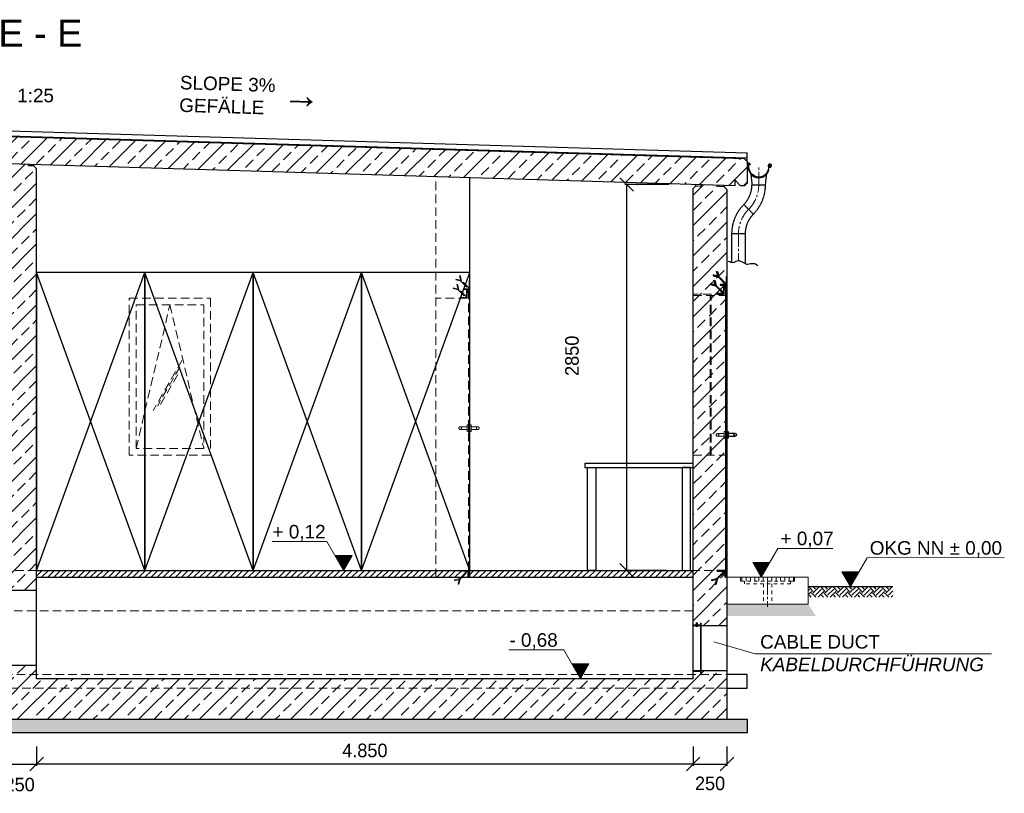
# Model space of a CAD drawing. Header units: millimetres. Extents: x -2787 to 131613, y -54195 to 30918.
# Tile 4 of 69: x 6975 to 14249, y -52186 to -46473. Entities that reach past the tile are written whole.
import ezdxf

# ---------------------------------------------------------------- set-up
doc = ezdxf.new("R2010")
doc.units = ezdxf.units.MM
for name, pattern in [('HIDDEN', [9.525, 6.35, -3.175]), ('JIS_02_1.0', [2, 1, -1]), ('MITTE2', [28.575, 19.05, -3.175, 3.175, -3.175])]:
    doc.linetypes.add(name, pattern=pattern)
doc.layers.add('Bemaßung', color=7, linetype='Continuous', lineweight=9)
doc.layers.add('Beschriftung', color=7, linetype='Continuous')
doc.layers.add('POL_Bema', color=7, linetype='Continuous')
doc.styles.add('LBB3.5M1000', font='isocp.shx', dxfattribs={"height": 3.5})
doc.dimstyles.new('DIN', dxfattribs={"dimtxt": 2.5, "dimasz": 2.5, "dimexe": 1.25, "dimexo": 0.625, "dimtad": 1, "dimtih": 1, "dimdec": 4, "dimdsep": 46, "dimlunit": 6, "dimtxsty": 'Standard', "dimcen": 2.5, "dimadec": 0, "dimazin": 0, "dimtfac": 1, "dimtdec": 4, "dimtmove": 0, "dimatfit": 3, "dimfxl": 0, "dimtvp": 1, "dimtolj": 1, "dimtzin": 0, "dimarcsym": 0})

# ---------------------------------------------------------------- blocks, each defined once
blk = doc.blocks.new('_Oblique')
at = {"layer": 'POL_Bema', "color": 0, "lineweight": -2}
blk.add_line((-0.5, -0.5), (0.5, 0.5), dxfattribs=at)
blk = doc.blocks.new('*D147')
at = {"layer": 'Bemaßung', "color": 0, "lineweight": -2, "transparency": 16777216}
for p, q in [((11770.3, -47689.8), (11445.9, -47689.8)), ((11458.4, -47689.8), (11458.4, -50539.1)), ((11750, -50539.1), (11445.9, -50539.1))]:
    blk.add_line(p, q, dxfattribs=at)
at = {"layer": 'DEFPOINTS', "color": 0, "transparency": 16777216}
for p in [(11970.3, -47689.8), (11458.4, -50539.1), (11950, -50539.1)]:
    blk.add_point(p, dxfattribs=at)
at = {"layer": 'Bemaßung', "color": 0, "lineweight": -2, "transparency": 16777216, "xscale": 100, "yscale": 100, "zscale": 100}
for p, rotation in [((11458.4, -47689.8), 90), ((11458.4, -50539.1), 270)]:
    blk.add_blockref('_Oblique', p, dxfattribs=dict(at, rotation=rotation))
at = {"layer": 'Bemaßung', "color": 0, "transparency": 16777216, "insert": (11055.4, -48954.6), "char_height": 100, "attachment_point": 5, "rotation": 90}
blk.add_mtext('\\A1;2850', dxfattribs=at)
blk = doc.blocks.new('*D471')
at = {"layer": 'Bemaßung', "color": 0, "lineweight": -2, "transparency": 16777216}
for p, q in [((6850, -51839.1), (6850, -51982.1)), ((7100, -51839.1), (7100, -51982.1)), ((6850, -51969.6), (7100, -51969.6))]:
    blk.add_line(p, q, dxfattribs=at)
at = {"layer": 'DEFPOINTS', "color": 0, "transparency": 16777216}
for p in [(6850, -51739.1), (7100, -51739.1), (7100, -51969.6)]:
    blk.add_point(p, dxfattribs=at)
at = {"layer": 'Bemaßung', "color": 0, "lineweight": -2, "transparency": 16777216, "xscale": 100, "yscale": 100, "zscale": 100, "rotation": 180}
blk.add_blockref('_Oblique', (6850, -51969.6), dxfattribs=at)
at = {"layer": 'Bemaßung', "color": 0, "lineweight": -2, "transparency": 16777216, "xscale": 100, "yscale": 100, "zscale": 100}
blk.add_blockref('_Oblique', (7100, -51969.6), dxfattribs=at)
at = {"layer": 'Bemaßung', "color": 0, "transparency": 16777216, "insert": (6975, -52121.4), "char_height": 100, "attachment_point": 5}
blk.add_mtext('\\A1;250', dxfattribs=at)
blk = doc.blocks.new('*D474')
at = {"layer": 'Bemaßung', "color": 0, "lineweight": -2, "transparency": 16777216}
for p, q in [((7100, -51839.1), (7100, -51982.1)), ((11950, -51839.1), (11950, -51982.1)), ((11950, -51969.6), (7100, -51969.6))]:
    blk.add_line(p, q, dxfattribs=at)
at = {"layer": 'DEFPOINTS', "color": 0, "transparency": 16777216}
for p in [(7100, -51739.1), (11950, -51739.1), (7100, -51969.6)]:
    blk.add_point(p, dxfattribs=at)
at = {"layer": 'Bemaßung', "color": 0, "lineweight": -2, "transparency": 16777216, "xscale": 100, "yscale": 100, "zscale": 100, "rotation": 180}
blk.add_blockref('_Oblique', (7100, -51969.6), dxfattribs=at)
at = {"layer": 'Bemaßung', "color": 0, "lineweight": -2, "transparency": 16777216, "xscale": 100, "yscale": 100, "zscale": 100}
blk.add_blockref('_Oblique', (11950, -51969.6), dxfattribs=at)
at = {"layer": 'Bemaßung', "color": 0, "transparency": 16777216, "insert": (9525, -51869.6), "char_height": 100, "attachment_point": 5}
blk.add_mtext('\\A1;4.850', dxfattribs=at)
blk = doc.blocks.new('*D472')
at = {"layer": 'Bemaßung', "color": 0, "lineweight": -2, "transparency": 16777216}
for p, q in [((11950, -51839.1), (11950, -51982.1)), ((12200, -51839.1), (12200, -51982.1)), ((11950, -51969.6), (12200, -51969.6))]:
    blk.add_line(p, q, dxfattribs=at)
at = {"layer": 'DEFPOINTS', "color": 0, "transparency": 16777216}
for p in [(11950, -51739.1), (12200, -51739.1), (12200, -51969.6)]:
    blk.add_point(p, dxfattribs=at)
at = {"layer": 'Bemaßung', "color": 0, "lineweight": -2, "transparency": 16777216, "xscale": 100, "yscale": 100, "zscale": 100, "rotation": 180}
blk.add_blockref('_Oblique', (11950, -51969.6), dxfattribs=at)
at = {"layer": 'Bemaßung', "color": 0, "lineweight": -2, "transparency": 16777216, "xscale": 100, "yscale": 100, "zscale": 100}
blk.add_blockref('_Oblique', (12200, -51969.6), dxfattribs=at)
at = {"layer": 'Bemaßung', "color": 0, "transparency": 16777216, "insert": (12075, -52113.2), "char_height": 100, "attachment_point": 5}
blk.add_mtext('\\A1;250', dxfattribs=at)

msp = doc.modelspace()

# ---------------------------------------------------------------- hatches: boundary and pattern name
at = {"lineweight": 5}
h = msp.add_hatch(dxfattribs=at)
h.set_pattern_fill('ANSI33', color=256, scale=25)
h.set_pattern_definition([(45, (3e-14, 32), (-112.2532, 112.2532), []), (45, (112.25, 32), (-112.2532, 112.2532), [79.375, -39.6875])])
h.paths.add_polyline_path([(-60, -47328.84255), (-60, -47288.84255), (-100, -47327.64255), (-129.94154, -47326.74431), (-149.93255, -47306.14458), (-149.93255, -47145.40653), (-129.94154, -47126.00626), (12329.94154, -47499.80276), (12349.93255, -47520.40249), (12349.93255, -47681.14053), (12329.94154, -47700.5408), (12300, -47699.64255), (12260, -47658.44255), (12260, -47698.44255)])
h = msp.add_hatch(dxfattribs=at)
h.set_pattern_fill('ANSI33', color=256, scale=25)
h.paths.add_polyline_path([(6850, -50689.14255), (7100, -50689.14255), (7100, -47573.64255), (7080.00899, -47553.04282), (7040.02698, -47551.84336), (7040.32671, -47541.85236), (6910.27275, -47537.95074), (6909.97302, -47547.94174), (6869.99101, -47546.74228), (6850, -47566.14255)])
h = msp.add_hatch(dxfattribs=at)
h.set_pattern_fill('ANSI33', color=256, scale=25)
h.paths.add_polyline_path([(12010, -51279.14255), (12010, -51299.14255), (12005, -51299.14255), (12005, -51284.14255), (11950, -51284.14255), (11950, -51339.14255), (7100, -51339.14255), (7100, -51239.14255), (6850, -51239.14255), (6850, -51339.14255), (250, -51339.14255), (250, -51284.14255), (195, -51284.14255), (195, -51299.14255), (190, -51299.14255), (190, -51279.14255), (0, -51279.14255), (0, -51639.14255), (12200, -51639.14255), (12200, -51279.14255)])
h.paths.add_polyline_path([(12200, -47696.64255), (11950, -47689.14255), (11950, -50944.14255), (12005, -50944.14255), (12005, -50929.14255), (12010, -50929.14255), (12010, -50949.14255), (12200, -50949.14255)])
h = msp.add_hatch(dxfattribs=at)
h.set_pattern_fill('ANSI31', color=256, angle=90)
h.set_pattern_definition([(135, (11322.693, -54167.9128), (-2.245064, -2.245064), [])])
edge = h.paths.add_edge_path()
edge.add_line((12130, -48499.14255), (12180, -48499.14255))
edge.add_line((12180, -48499.14255), (12180, -48434.14255))
edge.add_line((12180, -48434.14255), (12177.5, -48434.14255))
edge.add_arc((12177.5, -48436.64255), 2.5, 450, 540)
edge.add_line((12175, -48436.64255), (12175, -48489.14255))
edge.add_arc((12170, -48489.14255), 5, 270, 360, ccw=False)
edge.add_line((12170, -48494.14255), (12132.5, -48494.14255))
edge.add_arc((12132.5, -48496.64255), 2.5, 450, 540)
edge.add_line((12130, -48496.64255), (12130, -48499.14255))
h = msp.add_hatch(dxfattribs=at)
h.set_pattern_fill('ANSI31', color=256)
h.set_pattern_definition([(45, (11322.693, -54167.9128), (-2.245064, 2.245064), [])])
edge = h.paths.add_edge_path()
edge.add_line((12150, -48434.14255), (12200, -48434.14255))
edge.add_line((12200, -48434.14255), (12200, -48369.14255))
edge.add_line((12200, -48369.14255), (12197.5, -48369.14255))
edge.add_arc((12197.5, -48371.64255), 2.5, 450, 540)
edge.add_line((12195, -48371.64255), (12195, -48424.14255))
edge.add_arc((12190, -48424.14255), 5, 270, 360, ccw=False)
edge.add_line((12190, -48429.14255), (12152.5, -48429.14255))
edge.add_arc((12152.5, -48431.64255), 2.5, 450, 540)
edge.add_line((12150, -48431.64255), (12150, -48434.14255))
h = msp.add_hatch(dxfattribs=at)
h.set_pattern_fill('ANSI31', color=256, scale=0.5)
h.set_pattern_definition([(45, (11848.9288, -32962.9177), (-1.12253202, 1.12253202), [])])
h.paths.add_polyline_path([(12186, -48434.14255), (12186, -48454.14255), (12184, -48454.14255), (12184, -48434.14255)])
h = msp.add_hatch(dxfattribs=at)
h.set_pattern_fill('ANSI31', color=256)
h.set_pattern_definition([(45, (-2e-10, -20962.307), (-2.24506403, 2.24506403), [])])
h.paths.add_polyline_path([(12190, -50574.14255), (12200, -50574.14255), (12200, -48444.14255), (12190, -48444.14255)])
h = msp.add_hatch(dxfattribs=at)
h.set_pattern_fill('ANSI31', color=256, scale=10)
h.set_pattern_definition([(45, (10395, -50564.143), (-22.45064, 22.45064), [])])
h.paths.add_polyline_path([(9490, -50539.14255), (7100, -50539.14255), (7100, -50589.14255), (9490, -50589.14255)])
h.paths.add_polyline_path([(11950, -50539.14255), (9490, -50539.14255), (9490, -50589.14255), (11950, -50589.14255)])
h = msp.add_hatch(dxfattribs=at)
h.set_pattern_fill('ANSI31', color=256, angle=90)
h.set_pattern_definition([(135, (11322.693, -54197.9128), (-2.245064, -2.245064), [])])
edge = h.paths.add_edge_path()
edge.add_line((12190, -50589.14255), (12190, -50539.14255))
edge.add_line((12190, -50539.14255), (12125, -50539.14255))
edge.add_line((12125, -50539.14255), (12125, -50541.64255))
edge.add_arc((12127.5, -50541.64255), 2.5, 540, 630)
edge.add_line((12127.5, -50544.14255), (12180, -50544.14255))
edge.add_arc((12180, -50549.14255), 5, 360, 450, ccw=False)
edge.add_line((12185, -50549.14255), (12185, -50586.64255))
edge.add_arc((12187.5, -50586.64255), 2.5, 180, 270)
edge.add_line((12187.5, -50589.14255), (12190, -50589.14255))
at = {"linetype": 'JIS_02_1.0', "lineweight": 5, "ltscale": 25}
h = msp.add_hatch(dxfattribs=at)
h.set_pattern_fill('ANSI31', color=256, scale=10, angle=45)
h.set_pattern_definition([(90, (12500, -50604.143), (-31.75, 5e-15), [])])
h.paths.add_polyline_path([(12301, -50619.14255), (12699, -50619.14255), (12699, -50589.14255), (12301, -50589.14255)])
h = msp.add_hatch()
h.set_pattern_fill('EARTH', color=256, scale=10, angle=45)
h.set_pattern_definition([(45, (-600, -26582.83), (7e-15, 89.80256), [63.5, -63.5]), (45, (-616.84, -26565.99), (7e-15, 89.80256), [63.5, -63.5]), (45, (-633.676, -26549.15), (7e-15, 89.80256), [63.5, -63.5]), (135, (-633.676, -26537.926), (-89.80256, 7e-15), [63.5, -63.5]), (135, (-616.84, -26521.09), (-89.80256, 7e-15), [63.5, -63.5]), (135, (-600, -26504.25), (-89.80256, 7e-15), [63.5, -63.5])])
h.paths.add_polyline_path([(12800, -50659.14255), (13423.98846, -50659.14255), (13423.98846, -50736.48562), (12800, -50736.48562)])
at = {"layer": 'Bemaßung', "lineweight": 5}
h = msp.add_hatch(dxfattribs=at)
h.set_pattern_fill('GRAVEL', color=256)
h.set_pattern_definition([(228.0127875, (10968.288, -24805.4278), (-203.20000002, -228.59999999), [3.417214, -338.304836]), (184.969741, (10966.002, -24807.9678), (304.79999988, 25.400001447), [5.864047, -580.54049]), (132.510447, (10960.16, -24808.4758), (254.00000011, -279.3999999), [4.134815, -409.347228]), (267.273689, (10950.254, -24814.8258), (25.400000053, 508), [5.340045, -528.664374]), (292.833654, (10950, -24820.1598), (-127.00000001, 304.799999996), [5.236337, -518.398077]), (357.273689, (10952.032, -24824.9858), (-508, 25.400000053), [5.340045, -528.664374]), (37.6942405, (10957.366, -24825.2398), (-330.199999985, -254.00000002), [7.061937, -699.131153]), (72.2553284, (10962.954, -24820.9218), (177.800000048, 558.799999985), [6.667195, -660.052566]), (121.4295656, (10964.986, -24814.5718), (-203.20000003, 330.19999998), [5.35813, -530.455457]), (175.236358, (10962.192, -24809.9998), (279.4, -25.40000004), [6.117133, -299.73937]), (222.3974378, (10956.096, -24809.4918), (-304.79999999, -279.40000001), [7.91078, -783.167725]), (138.814075, (10975.4, -24815.0798), (-177.8, 152.40000001), [2.700045, -267.305658]), (171.4692344, (10973.368, -24813.3018), (330.20000001, -50.79999994), [5.13682, -508.54639]), (225, (10968.288, -24812.54), (-4e-15, -25.4), [3.592093, -32.32893]), (203.19859, (10966.51, -24809.4918), (127, 50.8), [1.934413, -191.506224]), (291.80141, (10964.732, -24810.254), (-25.4, 76.2), [2.735656, -134.04753]), (30.963757, (10965.748, -24812.7938), (76.2, 50.8), [4.443197, -143.662982]), (161.56505, (10969.558, -24810.508), (50.8, -25.4), [3.212871, -77.10898]), (16.3895403, (10950, -24810.2538), (254, 76.2), [4.50088, -445.588267]), (70.346176, (10954.318, -24808.9838), (-101.60000001, -279.4), [3.77599, -373.822157]), (293.19859, (10969.558, -24805.4278), (-50.8, 127), [3.8688, -189.571836]), (343.6104597, (10971.082, -24808.9838), (-254.000000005, 76.19999998), [4.50088, -445.588267]), (339.443955, (10950, -24826.0018), (-127, 50.8), [4.340352, -212.677343]), (294.7751406, (10954.064, -24827.5258), (-127.00000015, 279.39999993), [3.63672, -360.035934]), (66.80141, (10969.812, -24830.8278), (50.8, 127), [3.8688, -189.571836]), (17.3540246, (10971.336, -24827.2718), (-330.19999999, -101.60000002), [4.257827, -421.52376]), (69.443955, (10957.366, -24830.8278), (-50.8, -127), [2.170176, -214.84752]), (101.309932, (10968.288, -24830.828), (-25.4, 101.6), [1.295146, -128.21995]), (165.963757, (10968.034, -24829.558), (76.2, -25.4), [5.236337, -99.490546]), (186.009006, (10962.954, -24828.2878), (254, 25.40000001), [4.85267, -480.413649]), (303.690068, (10965.748, -24815.08), (-25.4, 50.8), [3.66324, -87.917764]), (353.1572266, (10967.78, -24818.1278), (431.800000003, -50.799999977), [6.395568, -633.16009]), (60.945396, (10974.13, -24818.8898), (-101.6, -177.8), [2.615082, -258.893923]), (90, (10975.4, -24816.604), (-25.4, 25.4), [1.524, -23.876]), (120.256437, (10962.446, -24827.5258), (101.59999999, -177.80000001), [3.52867, -349.339408]), (48.0127875, (10960.668, -24824.4778), (203.20000002, 228.59999999), [6.83443, -334.887622]), (0, (10965.24, -24819.398), (25.4, 25.4), [6.604, -18.796]), (325.3048465, (10971.844, -24819.3978), (254.0000001, -177.79999986), [4.016096, -397.593167]), (254.054604, (10975.146, -24821.6838), (-25.4, -101.6), [3.69829, -181.2165]), (207.6459754, (10974.13, -24825.2398), (-482.600000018, -253.999999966), [6.02145, -596.124644]), (175.4260787, (10968.796, -24828.0338), (-330.2, 25.4), [6.370295, -630.658465])])
h.paths.add_polyline_path([(12800, -50789.14255), (12856.2961, -50876.17145), (12200, -50876.17145), (12200, -50789.14255)])
at = {"layer": 'Beschriftung', "lineweight": 5}
h = msp.add_hatch(dxfattribs=at)
h.set_pattern_fill('LINE', color=256, scale=2)
h.set_pattern_definition([(0, (9117.6933, -18295.997), (0, 6.35), [])])
h.paths.add_polyline_path([(9367.69334, -50539.14255), (9304.99977, -50430.55412), (9430.3869, -50430.55412)])
h = msp.add_hatch(dxfattribs=at)
h.set_pattern_fill('LINE', color=256, scale=2)
h.set_pattern_definition([(0, (12202.882, -18345.997), (0, 6.35), [])])
h.paths.add_polyline_path([(12452.88177, -50589.14255), (12390.1882, -50480.55412), (12515.57533, -50480.55412)])
h = msp.add_hatch(dxfattribs=at)
h.set_pattern_fill('LINE', color=256, scale=2)
h.set_pattern_definition([(0, (12861.994, -18415.997), (0, 6.35), [])])
h.paths.add_polyline_path([(13111.99423, -50659.14255), (13049.30067, -50550.55412), (13174.68779, -50550.55412)])
h = msp.add_hatch(dxfattribs=at)
h.set_pattern_fill('LINE', color=256, scale=2)
h.set_pattern_definition([(0, (10867.641, -19095.997), (0, 6.35), [])])
h.paths.add_polyline_path([(11117.64081, -51339.14255), (11054.94725, -51230.55412), (11180.33437, -51230.55412)])
h = msp.add_hatch(dxfattribs=at)
h.set_pattern_fill('BETON_UNBEWEHRT', color=256, scale=200, angle=90, pattern_type=2)
h.set_pattern_definition([(135, (2e-15, 35.355), (-35.35534, -35.35534), [25, -12.5])])
h.paths.add_polyline_path([(12350, -51639.14255), (-150, -51639.14255), (-150, -51739.14255), (12350, -51739.14255)])

# ---------------------------------------------------------------- linework, layer by layer
for p, q in [((-144.93308, -47081.88932), (12349.93255, -47456.73529)), ((12349.93255, -47495.40024), (-131.90578, -47120.94509)), ((12329.94154, -47499.80276), (-129.94154, -47126.00626)), ((-54.91808, -47121.25382), (12349.93255, -47493.39934)), ((12260, -47698.44255), (-60, -47328.84255)), ((11759.25888, -47475.67913), (12349.93255, -47493.39934)), ((12349.93255, -47495.40024), (11761.32166, -47477.74191)), ((12349.93255, -47520.40249), (12349.93255, -47456.73529)), ((7040.02698, -47551.84336), (7040.32671, -47541.85236)), ((7080.00899, -47553.04282), (7040.02698, -47551.84336)), ((7080.00899, -47553.04282), (7080.30872, -47543.05182)), ((7100, -47573.64255), (7080.00899, -47553.04282)), ((12349.93255, -47520.40249), (12329.94154, -47499.80276)), ((12349.93255, -47520.40249), (12349.93255, -47681.14053)), ((7100, -51339.14255), (7100, -47573.64255)), ((10300, -50589.14255), (10300, -47639.64255)), ((11969.99101, -47699.74228), (11950, -47719.14255)), ((11969.99101, -47699.74228), (11970.29074, -47689.75128)), ((11969.99101, -47699.74228), (12009.97302, -47700.94174)), ((12009.97302, -47700.94174), (12010.27275, -47690.95074)), ((12140.02698, -47704.84336), (12140.32671, -47694.85236)), ((12180.00899, -47706.04282), (12140.02698, -47704.84336)), ((12180.00899, -47706.04282), (12180.30872, -47696.05182)), ((12200, -47726.64255), (12180.00899, -47706.04282)), ((12260, -47698.44255), (12260, -47658.44255)), ((12260, -47658.44255), (12300, -47699.64255)), ((12329.94154, -47700.5408), (12300, -47699.64255)), ((12329.94154, -47700.5408), (12349.93255, -47681.14053)), ((11950, -51339.14255), (11950, -47719.14255)), ((12200, -47726.64255), (12200, -51639.14255)), ((7100, -50539.14255), (11950, -50539.14255)), ((7100, -50589.14255), (11950, -50589.14255)), ((12199.79319, -50589.14255), (12190, -50589.14255)), ((12800, -50659.14255), (13423.98846, -50659.14255)), ((11950, -51339.14255), (7100, -51339.14255))]:
    msp.add_line(p, q)
at = {"linetype": 'MITTE2', "lineweight": 18, "ltscale": 5}
for p, q in [((12434.59064, -47692.03681), (12434.59064, -47564.07458)), ((12284.48287, -48054.42903), (12284.48287, -48251.28141)), ((12500, -50623.84838), (12500, -50808.15975))]:
    msp.add_line(p, q, dxfattribs=at)
at = {"linetype": 'HIDDEN', "lineweight": 18, "ltscale": 10}
for p, q in [((10050, -50589.14255), (10050, -47632.14255)), ((10283.8549, -48484.14255), (10280.06229, -48484.14255)), ((10286.05738, -48474.14255), (10286.05738, -48484.14255)), ((12180, -48499.14255), (11950, -48499.14255)), ((11950, -48509.14255), (12200, -48509.14255)), ((12075, -49689.14255), (12075, -48509.14255)), ((12082.10391, -49689.14255), (12082.10391, -48509.14255)), ((10280, -48529.14255), (10050, -48529.14255)), ((11950, -49689.14255), (12200, -49689.14255)), ((7100, -50539.14255), (250, -50539.14255)), ((10290, -50539.14255), (10050, -50539.14255)), ((12190, -50539.14255), (11950, -50539.14255)), ((10299.79319, -50589.14255), (10290, -50589.14255)), ((11950, -50839.14255), (250, -50839.14255)), ((0, -51309.14255), (12200, -51309.14255)), ((12200, -51409.14255), (0, -51409.14255))]:
    msp.add_line(p, q, dxfattribs=at)
at = {"linetype": 'HIDDEN', "ltscale": 0.5}
for p, q in [((12376.35168, -47612.15852), (12384.59064, -47692.03681)), ((12484.59064, -47692.03681), (12493.56679, -47611.25144)), ((12384.59064, -47692.03681), (12484.59064, -47692.03681)), ((12324.18141, -47837.87758), (12394.89209, -47908.58826)), ((12334.48287, -48054.42903), (12234.48287, -48054.42903)), ((12234.48287, -48054.42903), (12234.48287, -48264.16539)), ((12334.48287, -48054.42903), (12334.48287, -48272.69283))]:
    msp.add_line(p, q, dxfattribs=at)
at = {"color": 253}
for p, q in [((7100, -50539.14255), (7900, -48339.14255)), ((7900, -50539.14255), (7100, -48339.14255)), ((7900, -50539.14255), (8700, -48339.14255)), ((8700, -50539.14255), (7900, -48339.14255)), ((8700, -50539.14255), (9500, -48339.14255)), ((9500, -50539.14255), (8700, -48339.14255)), ((9500, -50539.14255), (10300, -48339.14255)), ((10300, -50539.14255), (9500, -48339.14255))]:
    msp.add_line(p, q, dxfattribs=at)
at = {"lineweight": 50}
for p, q in [((12183.8549, -48454.14255), (12180.06229, -48454.14255)), ((12186.05738, -48444.14255), (12186.05738, -48454.14255))]:
    msp.add_line(p, q, dxfattribs=at)
at = {"color": 253, "linetype": 'HIDDEN', "lineweight": 5, "ltscale": 10}
for p, q in [((7835, -49639.14255), (8085, -48579.14255)), ((8085, -48579.14255), (8335, -49639.14255))]:
    msp.add_line(p, q, dxfattribs=at)
at = {"color": 253, "linetype": 'HIDDEN', "lineweight": 18, "ltscale": 10}
for p, q in [((8174.0739, -48989.12071), (7961.10022, -49358.00194)), ((8158.23401, -49037.90067), (7991.97988, -49325.86128)), ((8142.7773, -49094.01304), (7999.47241, -49342.22438))]:
    msp.add_line(p, q, dxfattribs=at)
at = {"linetype": 'JIS_02_1.0', "lineweight": 5, "ltscale": 25}
for p, q in [((12300, -50589.14255), (12300, -50619.14255)), ((12300, -50619.14255), (12330, -50619.14255)), ((12330, -50639.14255), (12330, -50619.14255)), ((12700, -50619.14255), (12670, -50619.14255)), ((12670, -50639.14255), (12670, -50619.14255)), ((12700, -50589.14255), (12700, -50619.14255)), ((12670, -50639.14255), (12330, -50639.14255)), ((12469.85, -50639.14255), (12469.85, -50789.14255)), ((12530.15, -50639.14255), (12530.15, -50789.14255))]:
    msp.add_line(p, q, dxfattribs=at)
at = {"lineweight": 5}
for p, q in [((11970.89181, -50949.14255), (11970.89181, -50953.43008)), ((11984.10819, -50949.14255), (11970.89181, -50949.14255)), ((11972.0491, -50954.03763), (11970.89181, -50953.43008)), ((11982.95035, -50954.03751), (11972.04904, -50954.03751)), ((11972.2546, -50944.14255), (11972.2546, -50929.08761)), ((11973.5046, -50927.83761), (11981.4954, -50927.83761)), ((11974.00626, -50931.64255), (11974.87805, -50931.13922)), ((11974.00626, -50949.14255), (11974.00626, -50931.64255)), ((11980.99374, -50931.64255), (11974.00626, -50931.64255)), ((11974.38821, -50949.14255), (11974.38821, -50953.33857)), ((11977.5, -50929.02892), (11974.87805, -50930.5427)), ((11974.87805, -50930.5427), (11974.87805, -50949.14255)), ((11980.12195, -50931.13922), (11974.87805, -50931.13922)), ((11977.5, -50929.02892), (11980.12195, -50930.5427)), ((11980.12195, -50930.5427), (11980.12195, -50949.14255)), ((11980.99374, -50931.64255), (11980.12195, -50931.13922)), ((11980.61179, -50949.14255), (11980.61179, -50953.33857)), ((11980.99374, -50949.14255), (11980.99374, -50931.64255)), ((11982.7454, -50929.08761), (11982.7454, -50944.14255)), ((11982.9502, -50954.03763), (11984.10819, -50953.42974)), ((11984.10819, -50949.14255), (11984.10819, -50953.42974))]:
    msp.add_line(p, q, dxfattribs=at)
at = {"linetype": 'MITTE2', "lineweight": 18, "ltscale": 0.2}
msp.add_line((11977.5, -50925.8549), (11977.5, -50955.91217), dxfattribs=at)
for points in [[(12358.09064, -47564.07458), (12360.03061, -47576.10139, 1), (12509.15067, -47552.04778, -2.6392636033), (12517.52017, -47558.90647), (12517.22437, -47558.89302), (12516.9506, -47558.74537), (12516.8726, -47558.60395), (12516.84406, -47558.39066), (12516.99169, -47558.08822), (12520.69103, -47553.25211), (12518.73092, -47551.47999), (12512.79581, -47559.12139), (12512.5868, -47559.67179), (12512.6362, -47560.87779), (12512.74262, -47561.45546), (12512.85303, -47561.86491), (12513.21567, -47562.32459, 3.6183932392), (12505.1204, -47552.69788, -1), (12364.06088, -47575.45129), (12362.22578, -47564.07458), (12362.22578, -47537.92085, -0.6681786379), (12364.54879, -47536.95863), (12371.84801, -47544.25785), (12374.73468, -47541.37118), (12365.05968, -47531.69618, 0.6681786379), (12358.09064, -47534.58285)], [(12130, -48499.14255), (12180, -48499.14255), (12180, -48434.14255), (12177.5, -48434.14255, 0.4142135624), (12175, -48436.64255), (12175, -48489.14255, -0.4142135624), (12170, -48494.14255), (12132.5, -48494.14255, 0.4142135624), (12130, -48496.64255)], [(12150, -48434.14255), (12200, -48434.14255), (12200, -48369.14255), (12197.5, -48369.14255, 0.4142135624), (12195, -48371.64255), (12195, -48424.14255, -0.4142135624), (12190, -48429.14255), (12152.5, -48429.14255, 0.4142135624), (12150, -48431.64255)], [(12190, -50589.14255), (12190, -50539.14255), (12125, -50539.14255), (12125, -50541.64255, 0.4142135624), (12127.5, -50544.14255), (12180, -50544.14255, -0.4142135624), (12185, -50549.14255), (12185, -50586.64255, 0.4142135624), (12187.5, -50589.14255)]]:
    msp.add_lwpolyline(points, format="xyb", close=True)
at = {"lineweight": 25}
msp.add_lwpolyline([(12209.98406, -48256.19894), (12217.85496, -48259.14943), (12223.75812, -48261.11647), (12226.70966, -48263.08347), (12233.59668, -48264.06696), (12242.45146, -48265.05051), (12256.22551, -48264.06696), (12259.17713, -48262.09997), (12263.11254, -48259.14943), (12269.0157, -48255.21544), (12281.80588, -48251.28141), (12290.66066, -48251.28141), (12299.51543, -48255.21544), (12307.38625, -48259.14943), (12321.16031, -48266.034), (12338.86986, -48274.88552), (12343.78914, -48277.83606), (12350.67617, -48278.81956), (12363.46635, -48275.86907), (12373.305, -48273.90203), (12382.15977, -48273.90203), (12404.78852, -48273.90203), (12428.40123, -48287.67112)], dxfattribs=at)
at = {"color": 253}
for points in [[(7900, -48339.14255), (7100, -48339.14255), (7100, -50539.14255), (7900, -50539.14255)], [(8700, -48339.14255), (7900, -48339.14255), (7900, -50539.14255), (8700, -50539.14255)], [(9500, -48339.14255), (8700, -48339.14255), (8700, -50539.14255), (9500, -50539.14255)], [(10300, -48339.14255), (9500, -48339.14255), (9500, -50539.14255), (10300, -50539.14255)], [(11150, -49779.14255), (11950, -49779.14255), (11950, -49749.14255), (11150, -49749.14255)], [(11170, -49779.14255), (11230, -49779.14255), (11230, -50539.14255), (11170, -50539.14255)], [(11930, -49779.14255), (11870, -49779.14255), (11870, -50539.14255), (11930, -50539.14255)]]:
    msp.add_lwpolyline(points, close=True, dxfattribs=at)
at = {"linetype": 'HIDDEN', "lineweight": 18, "ltscale": 10}
for points in [[(10234.27726, -48402.66246), (10223.71645, -48363.24897), (10229.51201, -48361.69605), (10239.65672, -48399.55663)], [(10232.72435, -48396.8669), (10199.10642, -48387.85901), (10197.5535, -48393.65456), (10235.41408, -48403.79927)], [(10214.27726, -48467.66246), (10203.71645, -48428.24897), (10209.51201, -48426.69605), (10219.65672, -48464.55663)], [(10234.27726, -48402.66246), (10291.41421, -48459.79941), (10295.65685, -48455.55677), (10239.65672, -48399.55663)], [(10212.72435, -48461.8669), (10179.10642, -48452.85901), (10177.5535, -48458.65456), (10215.41408, -48468.79927)], [(10214.27726, -48467.66246), (10271.41421, -48524.79941), (10275.65685, -48520.55677), (10219.65672, -48464.55663)], [(10284, -48474.14255), (10280.06229, -48474.14255), (10280.06229, -48488.77529), (10284, -48488.77529)], [(10229.79319, -49479.14255), (10279.79319, -49479.14255), (10279.79319, -49499.14255), (10229.79319, -49499.14255)], [(10359.79319, -49479.14255), (10309.79319, -49479.14255), (10309.79319, -49499.14255), (10359.79319, -49499.14255)], [(12129.79319, -49529.14255), (12179.79319, -49529.14255), (12179.79319, -49549.14255), (12129.79319, -49549.14255)], [(10228.51991, -50604.86529), (10285.65685, -50547.72834), (10281.41421, -50543.4857), (10225.41408, -50599.48584)], [(10228.51991, -50604.86529), (10189.10642, -50615.4261), (10187.5535, -50609.63055), (10225.41408, -50599.48584)], [(10222.72435, -50606.4182), (10213.71645, -50640.03614), (10219.51201, -50641.58905), (10229.65672, -50603.72848)]]:
    msp.add_lwpolyline(points, dxfattribs=at)
for points in [[(12132.72435, -48366.8669), (12099.10642, -48357.85901), (12097.5535, -48363.65456), (12135.41408, -48373.79927)], [(12134.27726, -48372.66246), (12123.71645, -48333.24897), (12129.51201, -48331.69605), (12139.65672, -48369.55663)], [(12112.72435, -48431.8669), (12079.10642, -48422.85901), (12077.5535, -48428.65456), (12115.41408, -48438.79927)], [(12114.27726, -48437.66246), (12103.71645, -48398.24897), (12109.51201, -48396.69605), (12119.65672, -48434.55663)], [(12114.27726, -48437.66246), (12171.41421, -48494.79941), (12175.65685, -48490.55677), (12119.65672, -48434.55663)], [(12134.27726, -48372.66246), (12191.41421, -48429.79941), (12195.65685, -48425.55677), (12139.65672, -48369.55663)], [(12259.79319, -49529.14255), (12209.79319, -49529.14255), (12209.79319, -49549.14255), (12259.79319, -49549.14255)], [(12128.51991, -50604.86529), (12185.65685, -50547.72834), (12181.41421, -50543.4857), (12125.41408, -50599.48584)], [(12128.51991, -50604.86529), (12089.10642, -50615.4261), (12087.5535, -50609.63055), (12125.41408, -50599.48584)], [(12122.72435, -50606.4182), (12113.71645, -50640.03614), (12119.51201, -50641.58905), (12129.65672, -50603.72848)], [(7100, -50689.14255), (6850, -50689.14255)], [(12005, -50944.14255), (11950, -50944.14255)], [(12005, -50949.14255), (11950, -50949.14255)], [(12200, -50949.14255), (12010, -50949.14255)], [(6850, -51239.14255), (7100, -51239.14255)], [(11950, -51279.14255), (12005, -51279.14255)], [(11950, -51284.14255), (12005, -51284.14255)], [(12010, -51279.14255), (12200, -51279.14255)], [(12200, -51409.14255), (12350, -51409.14255), (12350, -51309.14255), (12200, -51309.14255)]]:
    msp.add_lwpolyline(points)
for points in [[(10250, -48464.14255), (10300, -48464.14255), (10300, -48399.14255), (10297.5, -48399.14255, 0.4142135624), (10295, -48401.64255), (10295, -48454.14255, -0.4142135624), (10290, -48459.14255), (10252.5, -48459.14255, 0.4142135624), (10250, -48461.64255)], [(10230, -48529.14255), (10280, -48529.14255), (10280, -48464.14255), (10277.5, -48464.14255, 0.4142135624), (10275, -48466.64255), (10275, -48519.14255, -0.4142135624), (10270, -48524.14255), (10232.5, -48524.14255, 0.4142135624), (10230, -48526.64255)], [(10290, -50589.14255), (10290, -50539.14255), (10225, -50539.14255), (10225, -50541.64255, 0.4142135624), (10227.5, -50544.14255), (10280, -50544.14255, -0.4142135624), (10285, -50549.14255), (10285, -50586.64255, 0.4142135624), (10287.5, -50589.14255)]]:
    msp.add_lwpolyline(points, format="xyb", close=True, dxfattribs=at)
for points in [[(12186, -48434.14255), (12186, -48454.14255), (12184, -48454.14255), (12184, -48434.14255)], [(12190, -50574.14255), (12200, -50574.14255), (12200, -48444.14255), (12190, -48444.14255)], [(12209.79319, -49564.14255), (12199.79319, -49564.14255), (12199.79319, -49514.14255), (12209.79319, -49514.14255)], [(12005, -51299.14255), (12010, -51299.14255), (12010, -50929.14255), (12005, -50929.14255)], [(-150, -51639.14255), (12350, -51639.14255), (12350, -51739.14255), (-150, -51739.14255)]]:
    msp.add_lwpolyline(points, close=True)
for points in [[(10286, -48464.14255), (10286, -48484.14255), (10284, -48484.14255), (10284, -48464.14255)], [(10290, -50574.14255), (10300, -50574.14255), (10300, -48474.14255), (10290, -48474.14255)], [(10279.79319, -49514.14255), (10289.79319, -49514.14255), (10289.79319, -49464.14255), (10279.79319, -49464.14255)], [(10309.79319, -49514.14255), (10299.79319, -49514.14255), (10299.79319, -49464.14255), (10309.79319, -49464.14255)], [(12179.79319, -49564.14255), (12189.79319, -49564.14255), (12189.79319, -49514.14255), (12179.79319, -49514.14255)]]:
    msp.add_lwpolyline(points, close=True, dxfattribs=at)
at = {"lineweight": 50}
msp.add_lwpolyline([(12184, -48444.14255), (12180.06229, -48444.14255), (12180.06229, -48458.77529), (12184, -48458.77529)], dxfattribs=at)
at = {"color": 253, "linetype": 'HIDDEN', "lineweight": 18, "ltscale": 10}
for points in [[(7785, -48529.14255), (8385, -48529.14255), (8385, -49689.14255), (7785, -49689.14255)], [(7835, -48579.14255), (8335, -48579.14255), (8335, -49639.14255), (7835, -49639.14255)]]:
    msp.add_lwpolyline(points, close=True, dxfattribs=at)
at = {"lineweight": 5}
msp.add_lwpolyline([(12200, -50789.14255), (12800, -50789.14255), (12800, -50589.14255), (12200, -50589.14255)], close=True, dxfattribs=at)
at = {"linetype": 'JIS_02_1.0', "lineweight": 5, "ltscale": 25}
msp.add_lwpolyline([(12301, -50619.14255), (12699, -50619.14255), (12699, -50589.14255), (12301, -50589.14255)], close=True, dxfattribs=at)
at = {"linetype": 'HIDDEN', "lineweight": 18, "ltscale": 10}
for centre in [(10229.79319, -49489.14255), (10359.79319, -49489.14255), (12129.79319, -49539.14255)]:
    msp.add_circle(centre, 10, dxfattribs=at)
msp.add_circle((12259.79319, -49539.14255), 10)
at = {"linetype": 'HIDDEN', "ltscale": 0.5}
for centre, radius, start, end in [((12178.34064, -47692.03681), 206.25, 315.000000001, 0), ((12178.34064, -47692.03681), 306.25, 315.000000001, 0), ((12540.73287, -48054.42903), 306.25, 135.000000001, 180), ((12540.73287, -48054.42903), 206.25, 135.000000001, 180)]:
    msp.add_arc(centre, radius, start, end, dxfattribs=at)
at = {"linetype": 'MITTE2', "lineweight": 18, "ltscale": 5}
for centre, start, end in [((12178.34064, -47692.03681), 315.000000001, 0), ((12540.73287, -48054.42903), 135.000000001, 180)]:
    msp.add_arc(centre, 256.25, start, end, dxfattribs=at)
at = {"lineweight": 5}
for centre, radius, start, end in [((11972.63931, -50951.4306), 2.58733, 227.5030365, 312.502540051), ((11973.5046, -50929.08761), 1.25, 90, 180), ((11977.5, -50947.07618), 6.99279, 243.575075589, 296.424931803), ((11982.35999, -50951.4306), 2.58733, 227.49742986, 312.496933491), ((11981.4954, -50929.08761), 1.25, 0, 90)]:
    msp.add_arc(centre, radius, start, end, dxfattribs=at)
at = {"linetype": 'HIDDEN', "lineweight": 18, "ltscale": 10}
msp.add_spline([(10286.05738, -48479.14255), (10288.78163, -48479.56373), (10289.49138, -48481.16127), (10289.91281, -48483.49104), (10289.46921, -48485.13297), (10287.93875, -48487.30739), (10285.69855, -48487.08545), (10284.34556, -48485.57668), (10283.81322, -48483.93475), (10283.87979, -48478.52095), (10283.96852, -48474.12773)], degree=3, dxfattribs=at)
at = {"lineweight": 50}
msp.add_spline([(12186.05738, -48449.14255), (12188.78163, -48449.56373), (12189.49138, -48451.16127), (12189.91281, -48453.49104), (12189.46921, -48455.13297), (12187.93875, -48457.30739), (12185.69855, -48457.08545), (12184.34556, -48455.57668), (12183.81322, -48453.93475), (12183.87979, -48448.52095), (12183.96852, -48444.12773)], degree=3, dxfattribs=at)
at = {"layer": 'Beschriftung', "lineweight": 5}
for p, q in [((9245.16151, -50326.9112), (8839.57586, -50326.9112)), ((9367.69334, -50539.14255), (9245.16151, -50326.9112)), ((12452.88177, -50589.14255), (12575.41359, -50376.9112)), ((12575.41359, -50376.9112), (12980.99924, -50376.9112)), ((9304.99977, -50430.55412), (9430.3869, -50430.55412)), ((9430.3869, -50430.55412), (9367.69334, -50539.14255)), ((13111.99423, -50659.14255), (13234.52606, -50446.9112)), ((13234.52606, -50446.9112), (14248.69286, -50445.00124)), ((12515.57533, -50480.55412), (12390.1882, -50480.55412)), ((12390.1882, -50480.55412), (12452.88177, -50589.14255)), ((13174.68779, -50550.55412), (13049.30067, -50550.55412)), ((13049.30067, -50550.55412), (13111.99423, -50659.14255)), ((10995.10898, -51126.9112), (10589.52333, -51126.9112)), ((11117.64081, -51339.14255), (10995.10898, -51126.9112)), ((12408.36114, -51154.93813), (12103.88557, -51065.96425)), ((12408.36114, -51154.93813), (14154.86537, -51154.93813)), ((11054.94725, -51230.55412), (11180.33437, -51230.55412)), ((11180.33437, -51230.55412), (11117.64081, -51339.14255))]:
    msp.add_line(p, q, dxfattribs=at)

# ---------------------------------------------------------------- texts
at = {"layer": 'Bemaßung', "insert": (8160.37139, -46886.32626), "char_height": 100, "attachment_point": 1, "rotation": 358.281641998, "style": 'LBB3.5M1000'}
msp.add_mtext_dynamic_manual_height_columns('{\\fArial|b0|i0|c0|p34;SLOPE 3%\\PGEFÄLLE }', width=1210.8096755, gutter_width=17.5, heights=[0], dxfattribs=at)
at = {"layer": 'Beschriftung', "attachment_point": 1, "style": 'LBB3.5M1000'}
for s, width, heights, insert, char_height in [('{\\fArial|b0|i0|c0|p34;E - E}', 711.2558391, [0], (6817.44561, -46472.77078), 200), ('{\\fArial|b0|i0|c0|p34;SCALE / \\fArial|b0|i1|c0|p34;MASSSTAB\\fArial|b0|i0|c0|p34; 1:25}', 1683.0841803, [132.70794], (5582.51236, -46982.36267), 100), ('{\\fArial|b0|i0|c0|p34;+ 0,12}', 884.5236077, [0], (8842.63161, -50203.44599), 100), ('{\\fArial|b0|i0|c0|p34;+ 0,07}', 884.5236077, [0], (12595.61725, -50253.44599), 100), ('{\\fArial|b0|i0|c0|p34;OKG NN %%P 0,00}', 993.9631465, [0], (13254.72971, -50323.44599), 100), ('{\\fArial|b0|i0|c0|p34;- 0,68}', 884.5236077, [0], (10592.57908, -51003.44599), 100), ('{\\fArial|b0|i0|c0|p34;CABLE DUCT\\P\\fArial|b0|i1|c0|p34;KABELDURCHFÜHRUNG}', 1678.6331875, [0], (12445.02264, -51017.28746), 100)]:
    msp.add_mtext_dynamic_manual_height_columns(s, width=width, gutter_width=17.5, heights=heights, dxfattribs=dict(at, insert=insert, char_height=char_height))
at = {"layer": 'Beschriftung', "extrusion": (0, 0, -1), "insert": (9199.50313, -46930.40228), "char_height": 200, "attachment_point": 1, "text_direction": (-0.999629, 0.027253, 0), "style": 'LBB3.5M1000'}
msp.add_mtext_dynamic_manual_height_columns('{\\fArial|b0|i0|c134|p34;←}', width=295.0734938, gutter_width=17.5, heights=[0], dxfattribs=at)

# ---------------------------------------------------------------- dimensions: what is measured, and where the dimension line sits
at = {"layer": 'Bemaßung'}
dim = msp.add_linear_dim(base=(11458.36742, -50539.14255), p1=(11970.29074, -47689.75128), p2=(11950, -50539.14255), angle=90, text='2850', dimstyle='DIN', override={"dimscale": 10, "dimtxt": 10, "dimasz": 10, "dimexo": 20, "dimgap": 5, "dimdec": 2, "dimblk1": 'Oblique', "dimblk2": 'Oblique', "dimsah": 1, "dimtdec": 2, "dimtmove": 2}, dxfattribs=at)
dim.commit()
dim.dimension.update_dxf_attribs({"geometry": '*D147', "text_midpoint": (11055.36819, -48954.64255), "dimtype": 160})
for base, p1, p2, picture, middle in [((7100, -51969.61906), (6850, -51739.14255), (7100, -51739.14255), '*D471', (6975, -52121.40775)), ((12200, -51969.61906), (11950, -51739.14255), (12200, -51739.14255), '*D472', (12075, -52113.1831))]:
    dim = msp.add_linear_dim(base=base, p1=p1, p2=p2, dimstyle='DIN', override={"dimscale": 10, "dimtxt": 10, "dimasz": 10, "dimexo": 10, "dimgap": 5, "dimdec": 2, "dimblk1": 'Oblique', "dimblk2": 'Oblique', "dimsah": 1, "dimtdec": 2, "dimtmove": 2}, dxfattribs=at)
    dim.commit()
    dim.dimension.update_dxf_attribs({"geometry": picture, "text_midpoint": middle, "dimtype": 160})
dim = msp.add_linear_dim(base=(7100, -51969.61906), p1=(11950, -51739.14255), p2=(7100, -51739.14255), dimstyle='DIN', override={"dimscale": 10, "dimtxt": 10, "dimasz": 10, "dimexo": 10, "dimgap": 5, "dimdec": 2, "dimblk1": 'Oblique', "dimblk2": 'Oblique', "dimsah": 1, "dimtdec": 2, "dimtmove": 2}, dxfattribs=at)
dim.commit()
dim.dimension.update_dxf_attribs({"geometry": '*D474', "text_midpoint": (9525, -51869.61906)})

doc.saveas('drawing.dxf')
